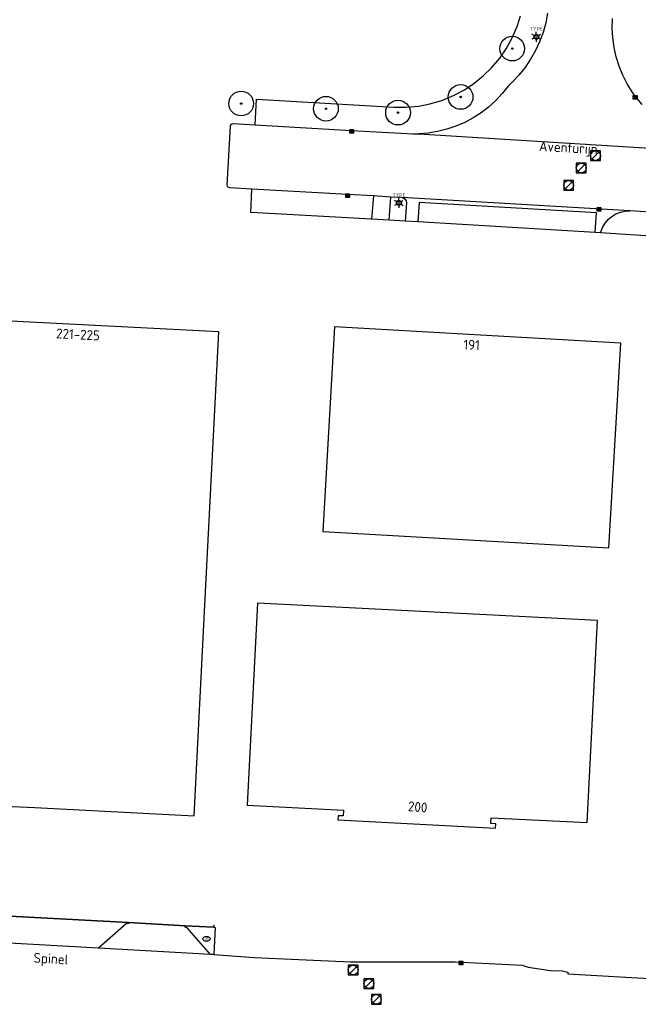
# Model space of a CAD drawing. Header units: metres. Extents: x 102000 to 105000, y 414600 to 420766.
# Tile 150 of 256: x 102756 to 102818, y 420239 to 420338. Entities that reach past the tile are written whole.
import ezdxf
from ezdxf.enums import TextEntityAlignment as Align

# ---------------------------------------------------------------- set-up
doc = ezdxf.new("R2010")
doc.units = ezdxf.units.M
doc.layers.get('0').update_dxf_attribs({"color": 8})
doc.styles.add('MtXpl_NLCS-ISO', font='NLCS-ISO.ttf')
doc.styles.add('NLCS-ISO', font='NLCS-ISO.ttf')

msp = doc.modelspace()

# ---------------------------------------------------------------- hatches: boundary and pattern name
at = {"ltscale": 0.1}
h = msp.add_hatch(color=256, dxfattribs=at)
edge = h.paths.add_edge_path()
edge.add_arc((102805.442, 420335.485), 0.075, 0, 360)
h = msp.add_hatch(color=256, dxfattribs=at)
edge = h.paths.add_edge_path()
edge.add_arc((102800.218, 420330.589), 0.075, 0, 360)
h = msp.add_hatch(color=256, dxfattribs=at)
edge = h.paths.add_edge_path()
edge.add_arc((102778.005, 420329.922), 0.075, 0, 360)
h = msp.add_hatch(color=256, dxfattribs=at)
edge = h.paths.add_edge_path()
edge.add_arc((102786.583, 420329.396), 0.075, 0, 360)
h = msp.add_hatch(color=256, dxfattribs=at)
edge = h.paths.add_edge_path()
edge.add_arc((102793.884, 420329.003), 0.075, 0, 360)

# ---------------------------------------------------------------- linework, layer by layer
for p, q in [((102809.027, 420339.06), (102808.834, 420338.081)), ((102805.931, 420337.73), (102806.273, 420338.808)), ((102808.834, 420338.081), (102808.564, 420337.12)), ((102815.566, 420337.54), (102815.59, 420338.517)), ((102805.432, 420336.559), (102805.931, 420337.73)), ((102808.564, 420337.12), (102808.218, 420336.184)), ((102815.622, 420336.565), (102815.566, 420337.54)), ((102804.816, 420335.446), (102805.432, 420336.559)), ((102807.652, 420336.775), (102808.117, 420336.775)), ((102807.652, 420336.575), (102808.117, 420336.575)), ((102808.218, 420336.184), (102807.797, 420335.279)), ((102815.757, 420335.598), (102815.622, 420336.565)), ((102804.176, 420334.513), (102804.816, 420335.446)), ((102807.797, 420335.279), (102807.306, 420334.411)), ((102815.971, 420334.645), (102815.757, 420335.598)), ((102803.359, 420333.538), (102804.176, 420334.513)), ((102807.306, 420334.411), (102806.747, 420333.584)), ((102816.262, 420333.712), (102815.971, 420334.645)), ((102802.553, 420332.745), (102803.359, 420333.538)), ((102806.747, 420333.584), (102806.123, 420332.805)), ((102816.629, 420332.807), (102816.262, 420333.712)), ((102801.564, 420331.944), (102802.553, 420332.745)), ((102805.439, 420332.079), (102805.023, 420331.69)), ((102806.123, 420332.805), (102805.439, 420332.079)), ((102817.068, 420331.934), (102816.629, 420332.807)), ((102799.498, 420330.722), (102800.621, 420331.32)), ((102800.621, 420331.32), (102801.564, 420331.944)), ((102805.023, 420331.69), (102804.429, 420330.928)), ((102817.578, 420331.101), (102817.068, 420331.934)), ((102817.888, 420330.659), (102817.578, 420331.101)), ((102779.417, 420327.765), (102779.549, 420330.376)), ((102779.549, 420330.376), (102793.472, 420329.565)), ((102797.099, 420329.885), (102798.32, 420330.242)), ((102798.32, 420330.242), (102799.498, 420330.722)), ((102803.772, 420330.222), (102803.058, 420329.572)), ((102804.429, 420330.928), (102803.772, 420330.222)), ((102817.662, 420330.408), (102818.112, 420330.708)), ((102818.112, 420330.408), (102817.662, 420330.708)), ((102818.112, 420330.708), (102817.662, 420330.708)), ((102817.662, 420330.708), (102817.662, 420330.408)), ((102817.662, 420330.408), (102818.112, 420330.408)), ((102818.585, 420329.813), (102817.888, 420330.659)), ((102818.112, 420330.408), (102818.112, 420330.708)), ((102793.472, 420329.565), (102794.721, 420329.555)), ((102794.721, 420329.555), (102795.988, 420329.672)), ((102795.988, 420329.672), (102797.099, 420329.885)), ((102803.058, 420329.572), (102802.293, 420328.984)), ((102801.482, 420328.461), (102800.631, 420328.007)), ((102802.293, 420328.984), (102801.482, 420328.461)), ((102776.584, 420321.666), (102776.918, 420327.645)), ((102776.918, 420327.645), (102776.957, 420327.79)), ((102776.957, 420327.79), (102777.062, 420327.878)), ((102777.062, 420327.878), (102777.197, 420327.893)), ((102777.197, 420327.893), (102779.417, 420327.765)), ((102779.417, 420327.765), (102789.18, 420327.202)), ((102788.955, 420326.952), (102789.405, 420327.252)), ((102789.405, 420326.952), (102788.955, 420327.252)), ((102789.405, 420327.252), (102788.955, 420327.252)), ((102788.955, 420327.252), (102788.955, 420326.952)), ((102789.18, 420327.202), (102795.404, 420326.857)), ((102789.405, 420326.952), (102789.405, 420327.252)), ((102797.893, 420327.088), (102796.94, 420326.936)), ((102798.83, 420327.318), (102797.893, 420327.088)), ((102799.745, 420327.625), (102798.83, 420327.318)), ((102800.631, 420328.007), (102799.745, 420327.625)), ((102788.955, 420326.952), (102789.405, 420326.952)), ((102795.404, 420326.857), (102795.978, 420326.863)), ((102796.94, 420326.936), (102795.978, 420326.863)), ((102795.978, 420326.863), (102828.646, 420324.819)), ((102814.374, 420325.143), (102813.374, 420325.143)), ((102813.374, 420325.143), (102813.374, 420324.143)), ((102814.374, 420324.143), (102814.374, 420325.143)), ((102813.374, 420324.143), (102814.374, 420324.143)), ((102813.52, 420324.289), (102814.228, 420324.997)), ((102812.932, 420323.9), (102811.932, 420323.9)), ((102811.932, 420323.9), (102811.932, 420322.9)), ((102812.078, 420323.046), (102812.786, 420323.754)), ((102812.932, 420322.9), (102812.932, 420323.9)), ((102811.662, 420322.143), (102810.662, 420322.143)), ((102810.662, 420322.143), (102810.662, 420321.143)), ((102811.662, 420321.143), (102811.662, 420322.143)), ((102811.932, 420322.9), (102812.932, 420322.9)), ((102776.617, 420321.527), (102776.584, 420321.666)), ((102776.719, 420321.425), (102776.617, 420321.527)), ((102776.828, 420321.393), (102776.719, 420321.425)), ((102779.087, 420321.263), (102776.828, 420321.393)), ((102778.967, 420318.893), (102779.087, 420321.263)), ((102788.791, 420320.704), (102779.087, 420321.263)), ((102810.662, 420321.143), (102811.662, 420321.143)), ((102810.808, 420321.289), (102811.516, 420321.997)), ((102788.566, 420320.454), (102789.016, 420320.754)), ((102789.016, 420320.454), (102788.566, 420320.754)), ((102789.016, 420320.754), (102788.566, 420320.754)), ((102788.566, 420320.754), (102788.566, 420320.454)), ((102788.566, 420320.454), (102789.016, 420320.454)), ((102791.389, 420320.571), (102788.791, 420320.704)), ((102789.016, 420320.454), (102789.016, 420320.754)), ((102791.389, 420320.571), (102791.214, 420318.212)), ((102793.146, 420320.459), (102791.389, 420320.571)), ((102792.991, 420318.104), (102793.146, 420320.459)), ((102794.264, 420320.396), (102793.146, 420320.459)), ((102817.357, 420319.055), (102794.264, 420320.396)), ((102794.264, 420320.396), (102794.447, 420320.358)), ((102794.447, 420320.358), (102794.605, 420320.246)), ((102794.605, 420320.246), (102794.706, 420320.08)), ((102794.706, 420320.08), (102794.731, 420319.889)), ((102793.738, 420319.97), (102794.203, 420319.97)), ((102793.738, 420319.77), (102794.203, 420319.77)), ((102794.731, 420319.889), (102794.613, 420318.008)), ((102796.008, 420319.922), (102795.883, 420317.948)), ((102813.973, 420318.867), (102796.008, 420319.922)), ((102814.006, 420319.067), (102814.456, 420319.367)), ((102814.456, 420319.067), (102814.006, 420319.367)), ((102814.456, 420319.367), (102814.006, 420319.367)), ((102814.006, 420319.367), (102814.006, 420319.067)), ((102814.006, 420319.067), (102814.456, 420319.067)), ((102814.456, 420319.067), (102814.456, 420319.367)), ((102779.031, 420318.887), (102778.967, 420318.893)), ((102791.214, 420318.212), (102779.031, 420318.887)), ((102792.991, 420318.104), (102791.214, 420318.212)), ((102794.613, 420318.008), (102792.991, 420318.104)), ((102813.854, 420316.874), (102813.973, 420318.867)), ((102814.838, 420317.808), (102815.152, 420318.181)), ((102815.152, 420318.181), (102815.522, 420318.497)), ((102815.522, 420318.497), (102815.939, 420318.748)), ((102815.939, 420318.748), (102816.391, 420318.928)), ((102816.391, 420318.928), (102816.866, 420319.031)), ((102816.866, 420319.031), (102817.357, 420319.055)), ((102826.176, 420318.533), (102817.357, 420319.055)), ((102795.883, 420317.948), (102794.613, 420318.008)), ((102813.854, 420316.874), (102795.883, 420317.948)), ((102814.412, 420316.932), (102814.59, 420317.389)), ((102814.59, 420317.389), (102814.838, 420317.808)), ((102814.389, 420316.85), (102813.854, 420316.874)), ((102814.389, 420316.85), (102814.412, 420316.932)), ((102828.458, 420315.919), (102814.389, 420316.85)), ((102775.752, 420306.823), (102726.807, 420309.319)), ((102787.448, 420307.328), (102786.255, 420286.605)), ((102816.455, 420305.662), (102787.448, 420307.328)), ((102774.376, 420279.826), (102775.752, 420306.823)), ((102815.24, 420284.936), (102816.455, 420305.662)), ((102786.255, 420286.605), (102815.24, 420284.936)), ((102773.255, 420257.837), (102774.376, 420279.826)), ((102779.66, 420279.356), (102778.611, 420258.893)), ((102814.084, 420277.591), (102779.66, 420279.356)), ((102813.036, 420257.138), (102814.084, 420277.591)), ((102740.547, 420259.505), (102757.116, 420258.66)), ((102757.116, 420258.66), (102773.255, 420257.837)), ((102778.611, 420258.893), (102788.358, 420258.393)), ((102788.358, 420258.393), (102788.328, 420257.814)), ((102787.809, 420257.84), (102787.787, 420257.411)), ((102787.787, 420257.411), (102803.766, 420256.592)), ((102788.328, 420257.814), (102787.809, 420257.84)), ((102803.269, 420257.048), (102803.299, 420257.637)), ((102803.299, 420257.637), (102813.036, 420257.138)), ((102803.788, 420257.021), (102803.269, 420257.048)), ((102803.766, 420256.592), (102803.788, 420257.021)), ((102766.612, 420247.017), (102751.256, 420247.857)), ((102751.256, 420247.857), (102766.612, 420247.017)), ((102766.405, 420246.939), (102763.561, 420244.436)), ((102766.612, 420246.932), (102766.405, 420246.939)), ((102766.612, 420247.017), (102772.346, 420246.704)), ((102772.346, 420246.704), (102766.612, 420247.017)), ((102766.612, 420247.017), (102766.612, 420246.932)), ((102772.346, 420246.549), (102772.346, 420246.704)), ((102775.232, 420246.546), (102772.346, 420246.704)), ((102772.346, 420246.704), (102775.232, 420246.546)), ((102772.526, 420246.507), (102772.346, 420246.549)), ((102774.899, 420243.798), (102772.526, 420246.507)), ((102775.235, 420246.786), (102775.232, 420246.546)), ((102775.232, 420246.546), (102775.384, 420246.536)), ((102775.384, 420246.536), (102775.245, 420243.775)), ((102763.561, 420244.436), (102747.237, 420245.338)), ((102774.899, 420243.798), (102763.561, 420244.436)), ((102775.245, 420243.775), (102774.899, 420243.798)), ((102775.245, 420243.775), (102779.342, 420243.499)), ((102779.342, 420243.499), (102789.076, 420243.057)), ((102789.843, 420242.724), (102788.843, 420242.724)), ((102788.843, 420242.724), (102788.843, 420241.724)), ((102788.989, 420241.87), (102789.697, 420242.578)), ((102789.076, 420243.057), (102799.678, 420243.053)), ((102789.843, 420241.724), (102789.843, 420242.724)), ((102799.678, 420243.053), (102806.453, 420242.726)), ((102800.04, 420242.783), (102800.49, 420243.083)), ((102800.49, 420242.783), (102800.04, 420243.083)), ((102800.49, 420243.083), (102800.04, 420243.083)), ((102800.04, 420243.083), (102800.04, 420242.783)), ((102800.04, 420242.783), (102800.49, 420242.783)), ((102800.49, 420242.783), (102800.49, 420243.083)), ((102806.453, 420242.726), (102807.065, 420242.5)), ((102807.065, 420242.5), (102809.274, 420242.177)), ((102788.843, 420241.724), (102789.843, 420241.724)), ((102791.438, 420241.341), (102790.438, 420241.341)), ((102790.438, 420241.341), (102790.438, 420240.341)), ((102791.438, 420240.341), (102791.438, 420241.341)), ((102809.274, 420242.177), (102810.551, 420242.143)), ((102810.551, 420242.143), (102811.079, 420242.001)), ((102811.079, 420242.001), (102811.075, 420241.825)), ((102811.075, 420241.825), (102822.308, 420241.172)), ((102790.438, 420240.341), (102791.438, 420240.341)), ((102790.584, 420240.487), (102791.292, 420241.195)), ((102792.186, 420239.75), (102791.186, 420239.75)), ((102791.186, 420239.75), (102791.186, 420238.75)), ((102791.332, 420238.896), (102792.04, 420239.604)), ((102792.186, 420238.75), (102792.186, 420239.75)), ((102791.186, 420238.75), (102792.186, 420238.75))]:
    msp.add_line(p, q)
for p, q in [((102807.885, 420336.928), (102807.885, 420337.181)), ((102807.665, 420336.802), (102807.446, 420336.928)), ((102807.665, 420336.548), (102807.446, 420336.422)), ((102807.885, 420336.422), (102807.885, 420336.169)), ((102808.104, 420336.802), (102808.323, 420336.928)), ((102808.104, 420336.548), (102808.323, 420336.422)), ((102793.751, 420319.997), (102793.532, 420320.123)), ((102793.97, 420320.123), (102793.97, 420320.376)), ((102794.19, 420319.997), (102794.409, 420320.123)), ((102793.751, 420319.743), (102793.532, 420319.617)), ((102793.97, 420319.617), (102793.97, 420319.364)), ((102794.19, 420319.743), (102794.409, 420319.617))]:
    msp.add_line(p, q, dxfattribs=at)
for centre, radius in [((102805.442, 420335.485), 1.25), ((102805.442, 420335.485), 0.0225), ((102778.005, 420329.922), 1.25), ((102800.218, 420330.589), 1.25), ((102786.583, 420329.396), 1.25), ((102793.884, 420329.003), 1.25), ((102800.218, 420330.589), 0.0225), ((102778.005, 420329.922), 0.0225), ((102786.583, 420329.396), 0.0225), ((102793.884, 420329.003), 0.0225), ((102813.874, 420324.643), 0.5), ((102812.432, 420323.4), 0.5), ((102811.162, 420321.643), 0.5), ((102789.343, 420242.224), 0.5), ((102790.938, 420240.841), 0.5), ((102791.686, 420239.25), 0.5)]:
    msp.add_circle(centre, radius)
for centre, radius in [((102807.885, 420336.675), 0.253), ((102805.442, 420335.485), 0.075), ((102800.218, 420330.589), 0.075), ((102778.005, 420329.922), 0.075), ((102786.583, 420329.396), 0.075), ((102793.884, 420329.003), 0.075), ((102793.97, 420319.87), 0.253)]:
    msp.add_circle(centre, radius, dxfattribs=at)
msp.add_ellipse((102774.493, 420245.374), major_axis=(-0.364, 0), ratio=0.685994)

# ---------------------------------------------------------------- texts
for s, height, rotation, style, p in [('Aventurijn', 1, 356.73441, 'MtXpl_NLCS-ISO', (102808.137, 420325.128)), ('221-225', 1, 357.07792, 'MtXpl_NLCS-ISO', (102759.253, 420306.163)), ('191', 1, 358.16654, 'MtXpl_NLCS-ISO', (102800.497, 420305.023)), ('200', 1, 355.01527, 'MtXpl_NLCS-ISO', (102794.859, 420258.311)), ('BR', 0.2, 360, 'NLCS-ISO', (102774.344, 420245.298)), ('Spinel', 1, 356.90285, 'MtXpl_NLCS-ISO', (102756.963, 420242.969))]:
    msp.add_text(s, height=height, rotation=rotation, dxfattribs=dict(style=style)).set_placement(p)
at = {"style": 'NLCS-ISO'}
for p in [(102807.885, 420337.181), (102793.97, 420320.376)]:
    msp.add_attdef('TYPE', text='', height=0.36, dxfattribs=at).set_placement(p, align=Align.BOTTOM_CENTER)

doc.saveas('drawing.dxf')
